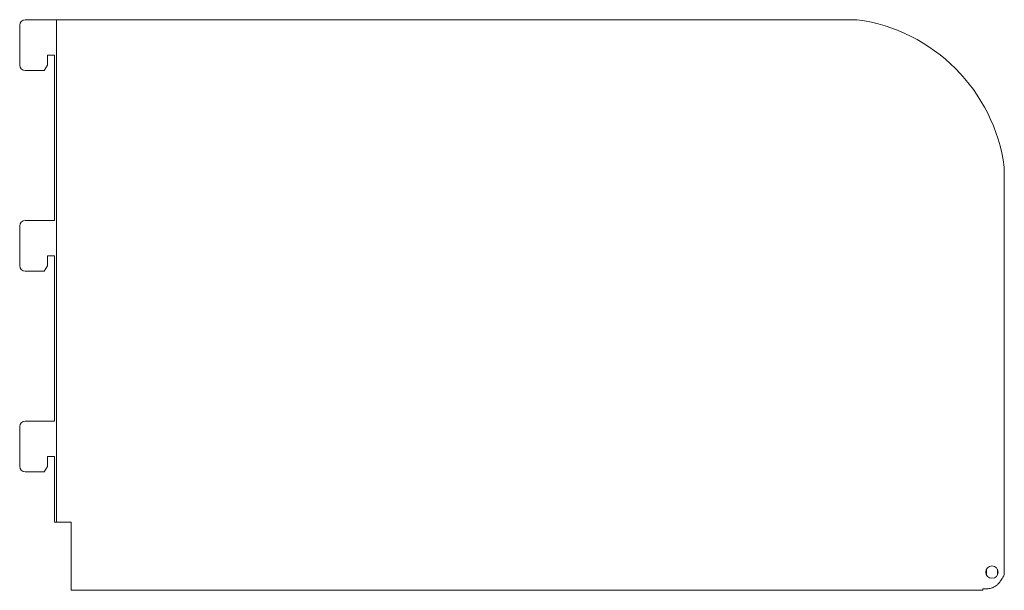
# Model space of a CAD drawing. Header units: millimetres. Extents: x -884 to -565, y -28 to 157.
import ezdxf

# ---------------------------------------------------------------- set-up
doc = ezdxf.new("R2010")
doc.units = ezdxf.units.MM

msp = doc.modelspace()

# ---------------------------------------------------------------- linework, layer by layer
at = {"color": 0, "linetype": 'Continuous', "lineweight": 0}
for p, q in [((-882.66, 157.42), (-873.04, 157.42)), ((-873.04, 157.42), (-872.54, 157.42)), ((-872.54, -5.58), (-872.54, 157.42)), ((-870.54, 157.42), (-872.54, 157.42)), ((-870.54, 157.42), (-612.48, 157.42)), ((-884.46, 155.62), (-884.46, 142.72)), ((-875.46, 142.65), (-875.46, 145.95)), ((-875.46, 145.95), (-873.16, 145.95)), ((-873.16, 145.95), (-873.16, 92.32)), ((-882.66, 140.92), (-876.46, 140.92)), ((-876.46, 140.92), (-875.46, 142.65)), ((-564.73, 109.64), (-564.73, -22.58)), ((-884.46, 90.52), (-884.46, 77.62)), ((-873.16, 92.32), (-882.66, 92.32)), ((-875.46, 77.55), (-875.46, 80.86)), ((-875.46, 80.86), (-873.16, 80.86)), ((-873.16, 80.86), (-873.16, 27.23)), ((-876.46, 75.82), (-875.46, 77.55)), ((-882.66, 75.82), (-876.46, 75.82)), ((-873.16, 27.23), (-882.66, 27.23)), ((-884.46, 25.43), (-884.46, 12.53)), ((-875.46, 12.46), (-875.46, 15.76)), ((-875.46, 15.76), (-873.16, 15.76)), ((-873.16, 15.76), (-873.16, -5.58)), ((-882.66, 10.73), (-876.46, 10.73)), ((-876.46, 10.73), (-875.46, 12.46)), ((-873.16, -5.58), (-873.04, -5.58)), ((-873.04, -5.58), (-872.54, -5.58)), ((-870.54, -5.58), (-872.54, -5.58)), ((-870.54, -5.58), (-867.73, -5.58)), ((-867.73, -5.58), (-867.73, -24.16)), ((-570.48, -20.81), (-570.48, -22.75)), ((-566.98, -22.75), (-566.98, -20.81)), ((-867.73, -24.16), (-867.73, -27.66)), ((-867.73, -27.66), (-571.73, -27.66)), ((-571.73, -27.66), (-571.73, -27.19))]:
    msp.add_line(p, q, dxfattribs=at)
for centre, radius, start, end in [((-882.66, 155.62), 1.8, 90, 180), ((-620.07, 102.09), 55.85, 7.7732, 82.1934), ((-882.66, 142.72), 1.8, 180, 270), ((-882.66, 90.52), 1.8, 90, 180), ((-882.66, 77.62), 1.8, 180, 270), ((-882.66, 25.43), 1.8, 90, 180), ((-882.66, 12.53), 1.8, 180, 270), ((-571.16, -19.8), 7, 321.5034, 336.6323)]:
    msp.add_arc(centre, radius, start, end, dxfattribs=at)
at = {"color": 0, "linetype": 'Continuous', "lineweight": 0, "extrusion": (0, 0, -1)}
for start, end in [(0, 180), (180, 0)]:
    msp.add_arc((568.73, -21.78), 2, start, end, dxfattribs=at)
at = {"color": 0, "linetype": 'Continuous', "lineweight": 0}
msp.add_open_spline([(-565.68, -24.16), (-565.79, -24.35), (-565.9, -24.54), (-566.14, -24.89), (-566.27, -25.06), (-566.64, -25.53), (-566.91, -25.8), (-567.39, -26.19), (-567.58, -26.33), (-567.92, -26.53), (-568.06, -26.6), (-568.33, -26.72), (-568.47, -26.78), (-568.72, -26.87), (-568.84, -26.91), (-569.25, -27.03), (-569.48, -27.07), (-569.66, -27.1), (-569.8, -27.12), (-570.26, -27.16), (-570.52, -27.18), (-571.09, -27.19), (-571.41, -27.2), (-571.73, -27.19)], degree=3, knots=[-1.025694, -1.025694, -1.025694, -1.025694, -0.932174, -0.932174, -0.842254, -0.842254, -0.670105, -0.670105, -0.559313, -0.559313, -0.49043, -0.49043, -0.424054, -0.424054, -0.367822, -0.367822, -0.235251, -0.235251, -0.170176, -0.170176, -0.094507, -0.094507, 0, 0, 0, 0], dxfattribs=at)

doc.saveas('drawing.dxf')
